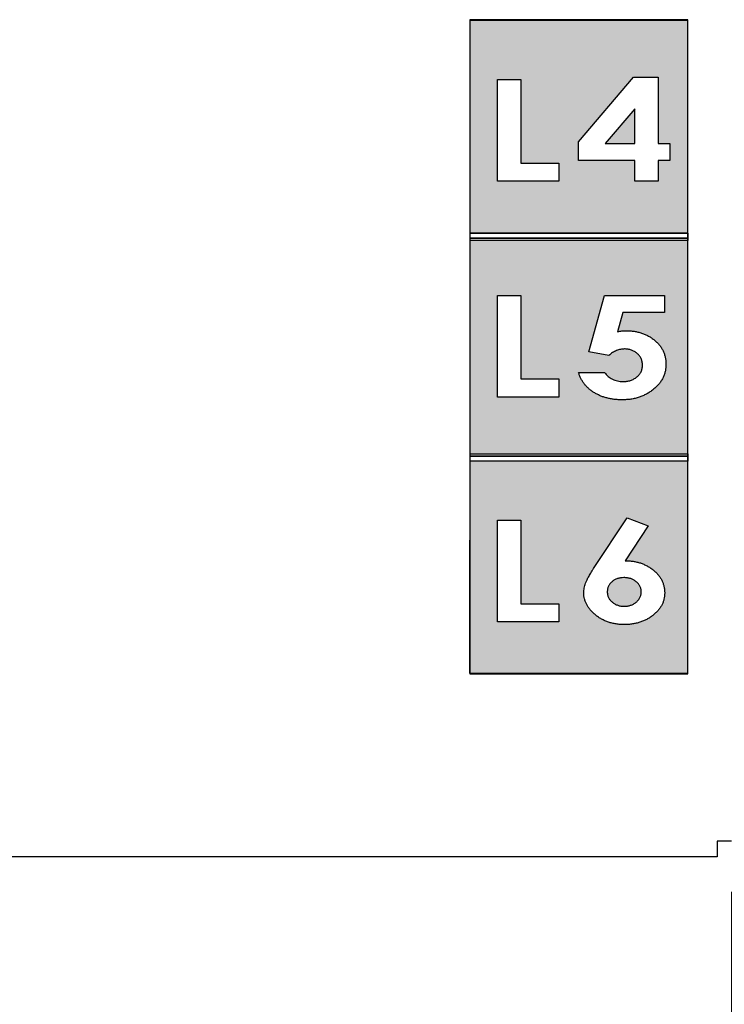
# Model space of a CAD drawing. Header units: millimetres. Extents: x 13 to 546, y 8 to 419.
# Tile 5 of 8: x 399 to 447, y 273 to 340. Entities that reach past the tile are written whole.
import ezdxf

# ---------------------------------------------------------------- set-up
doc = ezdxf.new("R2010")
doc.units = ezdxf.units.MM
doc.header["$LTSCALE"] = 2
doc.header["$PDSIZE"] = -1
doc.layers.add('DIMENSIONS', color=140, linetype='Continuous')
doc.dimstyles.get("Standard").update_dxf_attribs({"dimtxt": 5, "dimasz": 5, "dimexe": 2.5, "dimexo": 3.5, "dimgap": 1, "dimtad": 0, "dimtih": 1, "dimtoh": 1, "dimdec": 1, "dimzin": 0, "dimdsep": 46, "dimtxsty": 'Standard', "dimcen": 0, "dimadec": 0, "dimazin": 0, "dimtfac": 1, "dimtdec": 1, "dimtofl": 0, "dimtmove": 0, "dimatfit": 3, "dimfxl": 0, "dimtolj": 1, "dimtzin": 0, "dimarcsym": 0})

# ---------------------------------------------------------------- blocks, each defined once
blk = doc.blocks.new('*D39')
at = {"layer": 'DEFPOINTS', "color": 0}
for p in [(262.514, 283.82), (447.514, 283.82), (447.514, 264.213)]:
    blk.add_point(p, dxfattribs=at)
at = {"layer": 'DIMENSIONS', "color": 0, "lineweight": -2}
for p, q in [((262.514, 280.32), (262.514, 261.713)), ((447.514, 280.32), (447.514, 261.713)), ((267.514, 264.213), (343.181, 264.213)), ((442.514, 264.213), (366.847, 264.213))]:
    blk.add_line(p, q, dxfattribs=at)
at = {"layer": 'DIMENSIONS', "color": 0}
for points in [[(267.514, 265.047), (267.514, 263.38), (262.514, 264.213)], [(442.514, 265.047), (442.514, 263.38), (447.514, 264.213)]]:
    blk.add_solid(points, dxfattribs=at)
at = {"layer": 'DIMENSIONS', "color": 0, "char_height": 5, "attachment_point": 5}
for s, insert in [('\\A1;185.0', (355.014, 267.713)), ('\\A1;[7.28]', (355.014, 260.713))]:
    blk.add_mtext(s, dxfattribs=dict(at, insert=insert))
blk = doc.blocks.new('*D40')
at = {"layer": 'DEFPOINTS', "color": 0}
for p in [(253.514, 286.763), (456.514, 286.541), (456.514, 246.725)]:
    blk.add_point(p, dxfattribs=at)
at = {"layer": 'DIMENSIONS', "color": 0, "lineweight": -2}
for p, q in [((253.514, 283.263), (253.514, 244.225)), ((456.514, 283.041), (456.514, 244.225)), ((258.514, 246.725), (343.181, 246.725)), ((451.514, 246.725), (366.847, 246.725))]:
    blk.add_line(p, q, dxfattribs=at)
at = {"layer": 'DIMENSIONS', "color": 0}
for points in [[(258.514, 247.558), (258.514, 245.892), (253.514, 246.725)], [(451.514, 247.558), (451.514, 245.892), (456.514, 246.725)]]:
    blk.add_solid(points, dxfattribs=at)
at = {"layer": 'DIMENSIONS', "color": 0, "char_height": 5, "attachment_point": 5}
for s, insert in [('\\A1;203.0', (355.014, 250.225)), ('\\A1;[7.99]', (355.014, 243.225))]:
    blk.add_mtext(s, dxfattribs=dict(at, insert=insert))
blk = doc.blocks.new('*D41')
at = {"layer": 'DEFPOINTS', "color": 0}
for p in [(245.014, 288.82), (465.014, 288.82), (465.014, 229.438)]:
    blk.add_point(p, dxfattribs=at)
at = {"layer": 'DIMENSIONS', "color": 0, "lineweight": -2}
for p, q in [((245.014, 285.32), (245.014, 226.938)), ((465.014, 285.32), (465.014, 284.53)), ((465.014, 282.359), (465.014, 226.938)), ((250.014, 229.438), (343.181, 229.438)), ((460.014, 229.438), (366.847, 229.438))]:
    blk.add_line(p, q, dxfattribs=at)
at = {"layer": 'DIMENSIONS', "color": 0}
for points in [[(250.014, 230.271), (250.014, 228.604), (245.014, 229.438)], [(460.014, 230.271), (460.014, 228.604), (465.014, 229.438)]]:
    blk.add_solid(points, dxfattribs=at)
at = {"layer": 'DIMENSIONS', "color": 0, "char_height": 5, "attachment_point": 5}
for s, insert in [('\\A1;220.0', (355.014, 232.938)), ('\\A1;[8.66]', (355.014, 225.938))]:
    blk.add_mtext(s, dxfattribs=dict(at, insert=insert))

msp = doc.modelspace()

# ---------------------------------------------------------------- hatches: boundary and pattern name
h = msp.add_hatch(color=256)
edge = h.paths.add_edge_path(flags=0)
edge.add_spline(control_points=[(440.114, 299.979), (440.193, 299.983), (440.346, 299.99), (440.566, 300.042), (440.769, 300.133), (440.921, 300.235), (441.029, 300.332), (441.101, 300.409), (441.162, 300.492), (441.211, 300.58), (441.25, 300.671), (441.276, 300.768), (441.294, 300.869), (441.296, 300.938), (441.297, 300.974)], knot_values=[0, 0, 0, 0, 0.136696, 0.26674, 0.393514, 0.521624, 0.585193, 0.646404, 0.705982, 0.764084, 0.821523, 0.879141, 0.938708, 1, 1, 1, 1], degree=3, periodic=0)
edge.add_spline(control_points=[(441.297, 300.974), (441.295, 301.008), (441.293, 301.075), (441.278, 301.175), (441.25, 301.27), (441.214, 301.361), (441.165, 301.445), (441.106, 301.527), (441.038, 301.604), (440.957, 301.675), (440.871, 301.741), (440.777, 301.798), (440.679, 301.846), (440.575, 301.886), (440.466, 301.916), (440.351, 301.939), (440.231, 301.951), (440.149, 301.953), (440.107, 301.954)], knot_values=[0, 0, 0, 0, 0.05964, 0.118251, 0.175063, 0.231416, 0.288787, 0.346065, 0.406156, 0.46855, 0.532018, 0.596096, 0.659579, 0.72336, 0.789473, 0.857627, 0.927355, 1, 1, 1, 1], degree=3, periodic=0)
edge.add_spline(control_points=[(440.107, 301.954), (440.029, 301.951), (439.878, 301.946), (439.662, 301.89), (439.463, 301.804), (439.318, 301.699), (439.215, 301.604), (439.148, 301.527), (439.091, 301.446), (439.045, 301.36), (439.007, 301.27), (438.982, 301.175), (438.967, 301.075), (438.964, 301.008), (438.963, 300.974)], knot_values=[0, 0, 0, 0, 0.138952, 0.26976, 0.39683, 0.523776, 0.586398, 0.647344, 0.705481, 0.763384, 0.821057, 0.878978, 0.938962, 1, 1, 1, 1], degree=3, periodic=0)
edge.add_spline(control_points=[(438.963, 300.974), (438.964, 300.939), (438.967, 300.871), (438.982, 300.771), (439.01, 300.676), (439.049, 300.585), (439.097, 300.498), (439.156, 300.415), (439.227, 300.337), (439.334, 300.239), (439.484, 300.137), (439.681, 300.044), (439.893, 299.99), (440.04, 299.983), (440.114, 299.979)], knot_values=[0, 0, 0, 0, 0.061578, 0.120456, 0.179352, 0.23707, 0.295825, 0.356002, 0.417765, 0.483049, 0.613274, 0.739672, 0.867443, 1, 1, 1, 1], degree=3, periodic=0)
h.paths.add_polyline_path([(440.848, 334.228), (438.829, 331.845), (440.848, 331.845)], flags=0)
h.paths.add_polyline_path([(429.514, 309.97), (429.514, 295.37), (444.514, 295.37), (444.514, 309.97)])
h.paths.add_polyline_path([(433.019, 305.902), (433.019, 300.159), (435.621, 300.159), (435.621, 298.902), (431.403, 298.902), (431.403, 305.902)], flags=16)
h.paths.add_polyline_path([(440.193, 303.121), (440.193, 303.12)], flags=0)
edge = h.paths.add_edge_path(flags=0)
edge.add_spline(control_points=[(440.193, 303.12), (440.286, 303.118), (440.468, 303.115), (440.736, 303.085), (440.994, 303.034), (441.241, 302.966), (441.477, 302.876), (441.703, 302.766), (441.917, 302.635), (442.12, 302.487), (442.305, 302.325), (442.467, 302.151), (442.605, 301.967), (442.718, 301.773), (442.804, 301.568), (442.868, 301.355), (442.905, 301.131), (442.909, 300.979), (442.912, 300.902)], knot_values=[0, 0, 0, 0, 0.071186, 0.140225, 0.207237, 0.272533, 0.337127, 0.401082, 0.465413, 0.529948, 0.593594, 0.654358, 0.712636, 0.769949, 0.826138, 0.883095, 0.940628, 1, 1, 1, 1], degree=3, periodic=0)
edge.add_spline(control_points=[(442.912, 300.902), (442.91, 300.828), (442.905, 300.68), (442.866, 300.463), (442.803, 300.255), (442.713, 300.057), (442.597, 299.867), (442.458, 299.685), (442.29, 299.514), (442.102, 299.353), (441.896, 299.205), (441.677, 299.076), (441.447, 298.968), (441.207, 298.877), (440.956, 298.809), (440.696, 298.758), (440.424, 298.728), (440.239, 298.725), (440.145, 298.723)], knot_values=[0, 0, 0, 0, 0.057173, 0.113302, 0.168493, 0.223607, 0.280313, 0.33869, 0.399623, 0.463522, 0.528876, 0.593894, 0.658612, 0.72416, 0.79044, 0.858101, 0.927797, 1, 1, 1, 1], degree=3, periodic=0)
edge.add_spline(control_points=[(440.145, 298.723), (440.047, 298.724), (439.855, 298.727), (439.573, 298.762), (439.303, 298.812), (439.046, 298.886), (438.801, 298.978), (438.569, 299.094), (438.349, 299.229), (438.145, 299.383), (437.96, 299.552), (437.796, 299.727), (437.657, 299.909), (437.544, 300.097), (437.456, 300.292), (437.395, 300.493), (437.355, 300.7), (437.35, 300.841), (437.348, 300.912)], knot_values=[0, 0, 0, 0, 0.07496, 0.146781, 0.216538, 0.284065, 0.350456, 0.416189, 0.481536, 0.547251, 0.611397, 0.672235, 0.73003, 0.785707, 0.839679, 0.892714, 0.946035, 1, 1, 1, 1], degree=3, periodic=0)
edge.add_spline(control_points=[(437.348, 300.912), (437.349, 300.967), (437.351, 301.077), (437.377, 301.241), (437.413, 301.407), (437.458, 301.545), (437.504, 301.663), (437.552, 301.762), (437.606, 301.873), (437.671, 301.994), (437.746, 302.127), (437.831, 302.27), (437.925, 302.425), (437.992, 302.532), (438.027, 302.588)], knot_values=[0, 0, 0, 0, 0.089511, 0.179879, 0.27149, 0.366245, 0.418053, 0.477897, 0.545238, 0.62046, 0.702943, 0.794442, 0.89289, 1, 1, 1, 1], degree=3, periodic=0)
edge.add_line((438.027, 302.588), (440.326, 306.082))
edge.add_line((440.326, 306.082), (441.771, 305.518))
edge.add_line((441.771, 305.518), (440.193, 303.121))
h.paths.add_polyline_path([(429.514, 325.17), (429.514, 310.47), (444.514, 310.47), (444.514, 325.17)])
edge = h.paths.add_edge_path(flags=16)
edge.add_line((442.911, 321.377), (442.911, 320.211))
edge.add_line((442.911, 320.211), (440.034, 320.211))
edge.add_line((440.034, 320.211), (439.675, 318.887))
edge.add_spline(control_points=[(439.675, 318.887), (439.724, 318.897), (439.82, 318.917), (439.964, 318.938), (440.103, 318.951), (440.194, 318.953), (440.239, 318.954)], knot_values=[0, 0, 0, 0, 0.263984, 0.518151, 0.765679, 1, 1, 1, 1], degree=3, periodic=0)
edge.add_spline(control_points=[(440.239, 318.954), (440.336, 318.952), (440.526, 318.949), (440.806, 318.917), (441.072, 318.868), (441.327, 318.796), (441.568, 318.703), (441.798, 318.591), (442.014, 318.458), (442.215, 318.306), (442.399, 318.139), (442.559, 317.957), (442.698, 317.766), (442.809, 317.561), (442.895, 317.345), (442.957, 317.118), (442.994, 316.879), (442.999, 316.716), (443.001, 316.633)], knot_values=[0, 0, 0, 0, 0.072354, 0.141614, 0.208844, 0.273886, 0.337935, 0.40106, 0.463489, 0.526554, 0.588317, 0.648168, 0.706243, 0.76365, 0.820914, 0.878939, 0.938385, 1, 1, 1, 1], degree=3, periodic=0)
edge.add_spline(control_points=[(443.001, 316.633), (442.998, 316.55), (442.993, 316.384), (442.951, 316.14), (442.882, 315.907), (442.784, 315.684), (442.661, 315.47), (442.507, 315.269), (442.328, 315.076), (442.123, 314.898), (441.899, 314.733), (441.661, 314.589), (441.411, 314.468), (441.149, 314.37), (440.875, 314.293), (440.59, 314.236), (440.292, 314.204), (440.089, 314.2), (439.986, 314.198)], knot_values=[0, 0, 0, 0, 0.058379, 0.115499, 0.171548, 0.22769, 0.284601, 0.342954, 0.403786, 0.467472, 0.532472, 0.59675, 0.661123, 0.725838, 0.7915, 0.858875, 0.928314, 1, 1, 1, 1], degree=3, periodic=0)
edge.add_spline(control_points=[(439.986, 314.198), (439.894, 314.2), (439.712, 314.203), (439.445, 314.225), (439.187, 314.264), (438.94, 314.321), (438.702, 314.39), (438.474, 314.478), (438.256, 314.58), (438.049, 314.698), (437.856, 314.829), (437.679, 314.973), (437.519, 315.129), (437.376, 315.296), (437.253, 315.476), (437.146, 315.667), (437.055, 315.869), (437.011, 316.011), (436.988, 316.082)], knot_values=[0, 0, 0, 0, 0.072533, 0.143071, 0.211203, 0.277626, 0.342486, 0.406323, 0.469375, 0.532004, 0.593453, 0.653345, 0.711382, 0.768823, 0.825989, 0.883003, 0.940996, 1, 1, 1, 1], degree=3, periodic=0)
edge.add_line((436.988, 316.082), (438.783, 316.082))
edge.add_spline(control_points=[(438.783, 316.082), (438.818, 316.033), (438.887, 315.934), (439.016, 315.808), (439.159, 315.698), (439.318, 315.608), (439.489, 315.541), (439.669, 315.489), (439.858, 315.46), (439.987, 315.456), (440.052, 315.454)], knot_values=[0, 0, 0, 0, 0.123406, 0.244229, 0.364791, 0.488068, 0.612872, 0.73818, 0.866935, 1, 1, 1, 1], degree=3, periodic=0)
edge.add_spline(control_points=[(440.052, 315.454), (440.097, 315.455), (440.187, 315.458), (440.319, 315.471), (440.445, 315.497), (440.566, 315.532), (440.682, 315.577), (440.792, 315.632), (440.898, 315.697), (440.997, 315.771), (441.087, 315.853), (441.168, 315.94), (441.234, 316.035), (441.291, 316.134), (441.333, 316.241), (441.364, 316.352), (441.383, 316.469), (441.385, 316.549), (441.386, 316.59)], knot_values=[0, 0, 0, 0, 0.06965, 0.137469, 0.202613, 0.266865, 0.330684, 0.393249, 0.45637, 0.519935, 0.582913, 0.643865, 0.701995, 0.76046, 0.818412, 0.877245, 0.937518, 1, 1, 1, 1], degree=3, periodic=0)
edge.add_spline(control_points=[(441.386, 316.59), (441.385, 316.63), (441.383, 316.707), (441.366, 316.821), (441.335, 316.929), (441.297, 317.033), (441.244, 317.129), (441.182, 317.222), (441.108, 317.309), (441.022, 317.388), (440.93, 317.461), (440.831, 317.524), (440.727, 317.577), (440.62, 317.623), (440.507, 317.656), (440.389, 317.68), (440.267, 317.696), (440.183, 317.697), (440.14, 317.698)], knot_values=[0, 0, 0, 0, 0.064142, 0.125118, 0.185278, 0.244212, 0.303228, 0.362394, 0.423876, 0.486806, 0.55014, 0.612867, 0.67557, 0.737728, 0.801407, 0.865269, 0.931369, 1, 1, 1, 1], degree=3, periodic=0)
edge.add_spline(control_points=[(440.14, 317.698), (440.094, 317.696), (440.002, 317.694), (439.864, 317.672), (439.728, 317.637), (439.593, 317.587), (439.46, 317.523), (439.326, 317.447), (439.195, 317.356), (439.112, 317.286), (439.069, 317.25)], knot_values=[0, 0, 0, 0, 0.117151, 0.233153, 0.351537, 0.472299, 0.596533, 0.724653, 0.859719, 1, 1, 1, 1], degree=3, periodic=0)
edge.add_line((439.069, 317.25), (437.696, 317.493))
edge.add_line((437.696, 317.493), (438.768, 321.377))
edge.add_line((438.768, 321.377), (442.911, 321.377))
h.paths.add_polyline_path([(433.018, 321.377), (433.018, 315.634), (435.62, 315.634), (435.62, 314.377), (431.403, 314.377), (431.403, 321.377)], flags=0)
h.paths.add_polyline_path([(444.514, 325.67), (444.514, 340.37), (429.514, 340.37), (429.514, 325.67)])
h.paths.add_polyline_path([(440.848, 329.243), (440.848, 330.679), (436.989, 330.679), (436.989, 331.963), (440.768, 336.422), (442.463, 336.422), (442.463, 331.845), (443.271, 331.845), (443.271, 330.679), (442.463, 330.679), (442.463, 329.243)], flags=16)
h.paths.add_polyline_path([(433.019, 336.243), (433.019, 330.499), (435.621, 330.499), (435.621, 329.243), (431.403, 329.243), (431.403, 336.243)], flags=0)

# ---------------------------------------------------------------- linework, layer by layer
for p, q in [((436.989, 331.963), (440.768, 336.422)), ((440.768, 336.422), (442.463, 336.422)), ((442.463, 336.422), (442.463, 331.845)), ((431.403, 336.243), (433.019, 336.243)), ((431.403, 329.243), (431.403, 336.243)), ((433.019, 336.243), (433.019, 330.499)), ((440.848, 334.228), (438.829, 331.845)), ((440.848, 331.845), (440.848, 334.228)), ((436.989, 330.679), (436.989, 331.963)), ((438.829, 331.845), (440.848, 331.845)), ((442.463, 331.845), (443.271, 331.845)), ((443.271, 331.845), (443.271, 330.679)), ((433.019, 330.499), (435.621, 330.499)), ((435.621, 330.499), (435.621, 329.243)), ((440.848, 330.679), (436.989, 330.679)), ((440.848, 329.243), (440.848, 330.679)), ((443.271, 330.679), (442.463, 330.679)), ((442.463, 330.679), (442.463, 329.243)), ((435.621, 329.243), (431.403, 329.243)), ((442.463, 329.243), (440.848, 329.243)), ((444.514, 325.67), (429.514, 325.67)), ((429.514, 325.67), (429.514, 325.17)), ((444.514, 325.67), (444.514, 325.17)), ((444.514, 325.67), (444.514, 325.17)), ((431.403, 321.377), (433.018, 321.377)), ((431.403, 314.377), (431.403, 321.377)), ((433.018, 321.377), (433.018, 315.634)), ((437.696, 317.493), (438.768, 321.377)), ((438.768, 321.377), (442.911, 321.377)), ((442.911, 321.377), (442.911, 320.211)), ((440.034, 320.211), (439.675, 318.887)), ((442.911, 320.211), (440.034, 320.211)), ((439.069, 317.25), (437.696, 317.493)), ((436.988, 316.082), (438.783, 316.082)), ((433.018, 315.634), (435.62, 315.634)), ((435.62, 315.634), (435.62, 314.377)), ((435.62, 314.377), (431.403, 314.377)), ((429.514, 310.47), (444.514, 310.47)), ((429.514, 310.47), (429.514, 309.97)), ((444.514, 310.47), (444.514, 309.97)), ((444.514, 310.47), (444.514, 309.97)), ((431.403, 305.902), (433.019, 305.902)), ((431.403, 298.902), (431.403, 305.902)), ((433.019, 305.902), (433.019, 300.159)), ((438.027, 302.588), (440.326, 306.082)), ((440.326, 306.082), (441.771, 305.518)), ((441.771, 305.518), (440.193, 303.12)), ((429.514, 295.37), (429.514, 304.544)), ((444.514, 295.37), (444.514, 304.544)), ((433.019, 300.159), (435.621, 300.159)), ((435.621, 300.159), (435.621, 298.902)), ((435.621, 298.902), (431.403, 298.902)), ((446.514, 283.82), (446.514, 282.72)), ((447.514, 283.82), (446.514, 283.82)), ((446.464, 282.72), (263.564, 282.72)), ((446.514, 282.72), (446.464, 282.72))]:
    msp.add_line(p, q)
for points in [[(444.514, 325.67), (444.514, 340.37), (429.514, 340.37), (429.514, 325.67)], [(429.514, 325.32), (444.514, 325.32), (444.514, 340.32), (429.514, 340.32)], [(429.514, 310.32), (444.514, 310.32), (444.514, 325.32), (429.514, 325.32)], [(429.514, 310.47), (444.514, 310.47), (444.514, 325.17), (429.514, 325.17)], [(429.514, 295.32), (444.514, 295.32), (444.514, 310.32), (429.514, 310.32)], [(429.514, 309.97), (429.514, 295.37), (444.514, 295.37), (444.514, 309.97)]]:
    msp.add_lwpolyline(points, close=True)
for points, knots in [([(439.675, 318.887), (439.724, 318.897), (439.82, 318.917), (439.964, 318.938), (440.103, 318.951), (440.194, 318.953), (440.239, 318.954)], [0, 0, 0, 0, 0.263984, 0.518151, 0.765679, 1, 1, 1, 1]), ([(440.239, 318.954), (440.336, 318.952), (440.526, 318.949), (440.806, 318.917), (441.072, 318.868), (441.327, 318.796), (441.568, 318.703), (441.798, 318.591), (442.014, 318.458), (442.215, 318.306), (442.399, 318.139), (442.559, 317.957), (442.698, 317.766), (442.809, 317.561), (442.895, 317.345), (442.957, 317.118), (442.994, 316.879), (442.999, 316.716), (443.001, 316.633)], [0, 0, 0, 0, 0.072354, 0.141614, 0.208844, 0.273886, 0.337935, 0.40106, 0.463489, 0.526554, 0.588317, 0.648168, 0.706243, 0.76365, 0.820914, 0.878939, 0.938385, 1, 1, 1, 1]), ([(440.14, 317.698), (440.094, 317.696), (440.002, 317.694), (439.864, 317.672), (439.728, 317.637), (439.593, 317.587), (439.46, 317.523), (439.326, 317.447), (439.195, 317.356), (439.112, 317.286), (439.069, 317.25)], [0, 0, 0, 0, 0.117151, 0.233153, 0.351537, 0.472299, 0.596533, 0.724653, 0.859719, 1, 1, 1, 1]), ([(441.386, 316.59), (441.385, 316.63), (441.383, 316.707), (441.366, 316.821), (441.335, 316.929), (441.297, 317.033), (441.244, 317.129), (441.182, 317.222), (441.108, 317.309), (441.022, 317.388), (440.93, 317.461), (440.831, 317.524), (440.727, 317.577), (440.62, 317.623), (440.507, 317.656), (440.389, 317.68), (440.267, 317.696), (440.183, 317.697), (440.14, 317.698)], [0, 0, 0, 0, 0.064142, 0.125118, 0.185278, 0.244212, 0.303228, 0.362394, 0.423876, 0.486806, 0.55014, 0.612867, 0.67557, 0.737728, 0.801407, 0.865269, 0.931369, 1, 1, 1, 1]), ([(443.001, 316.633), (442.998, 316.55), (442.993, 316.384), (442.951, 316.14), (442.882, 315.907), (442.784, 315.684), (442.661, 315.47), (442.507, 315.269), (442.328, 315.076), (442.123, 314.898), (441.899, 314.733), (441.661, 314.589), (441.411, 314.468), (441.149, 314.37), (440.875, 314.293), (440.59, 314.236), (440.292, 314.204), (440.089, 314.2), (439.986, 314.198)], [0, 0, 0, 0, 0.058379, 0.115499, 0.171548, 0.22769, 0.284601, 0.342954, 0.403786, 0.467472, 0.532472, 0.59675, 0.661123, 0.725838, 0.7915, 0.858875, 0.928314, 1, 1, 1, 1]), ([(439.986, 314.198), (439.894, 314.2), (439.712, 314.203), (439.445, 314.225), (439.187, 314.264), (438.94, 314.321), (438.702, 314.39), (438.474, 314.478), (438.256, 314.58), (438.049, 314.698), (437.856, 314.829), (437.679, 314.973), (437.519, 315.129), (437.376, 315.296), (437.253, 315.476), (437.146, 315.667), (437.055, 315.869), (437.011, 316.011), (436.988, 316.082)], [0, 0, 0, 0, 0.072533, 0.143071, 0.211203, 0.277626, 0.342486, 0.406323, 0.469375, 0.532004, 0.593453, 0.653345, 0.711382, 0.768823, 0.825989, 0.883003, 0.940996, 1, 1, 1, 1]), ([(438.783, 316.082), (438.818, 316.033), (438.887, 315.934), (439.016, 315.808), (439.159, 315.698), (439.318, 315.608), (439.489, 315.541), (439.669, 315.489), (439.858, 315.46), (439.987, 315.456), (440.052, 315.454)], [0, 0, 0, 0, 0.123406, 0.244229, 0.364791, 0.488068, 0.612872, 0.73818, 0.866935, 1, 1, 1, 1]), ([(440.052, 315.454), (440.097, 315.455), (440.187, 315.458), (440.319, 315.471), (440.445, 315.497), (440.566, 315.532), (440.682, 315.577), (440.792, 315.632), (440.898, 315.697), (440.997, 315.771), (441.087, 315.853), (441.168, 315.94), (441.234, 316.035), (441.291, 316.134), (441.333, 316.241), (441.364, 316.352), (441.383, 316.469), (441.385, 316.549), (441.386, 316.59)], [0, 0, 0, 0, 0.06965, 0.137469, 0.202613, 0.266865, 0.330684, 0.393249, 0.45637, 0.519935, 0.582913, 0.643865, 0.701995, 0.76046, 0.818412, 0.877245, 0.937518, 1, 1, 1, 1]), ([(440.193, 303.12), (440.286, 303.118), (440.468, 303.115), (440.736, 303.085), (440.994, 303.034), (441.241, 302.966), (441.477, 302.876), (441.703, 302.766), (441.917, 302.635), (442.12, 302.487), (442.305, 302.325), (442.467, 302.151), (442.605, 301.967), (442.718, 301.773), (442.804, 301.568), (442.868, 301.355), (442.905, 301.131), (442.909, 300.979), (442.912, 300.902)], [0, 0, 0, 0, 0.071186, 0.140225, 0.207237, 0.272533, 0.337127, 0.401082, 0.465413, 0.529948, 0.593594, 0.654358, 0.712636, 0.769949, 0.826138, 0.883095, 0.940628, 1, 1, 1, 1]), ([(437.348, 300.912), (437.349, 300.967), (437.351, 301.077), (437.377, 301.241), (437.413, 301.407), (437.458, 301.545), (437.504, 301.663), (437.552, 301.762), (437.606, 301.873), (437.671, 301.994), (437.746, 302.127), (437.831, 302.27), (437.925, 302.425), (437.992, 302.532), (438.027, 302.588)], [0, 0, 0, 0, 0.089511, 0.179879, 0.27149, 0.366245, 0.418053, 0.477897, 0.545238, 0.62046, 0.702943, 0.794442, 0.89289, 1, 1, 1, 1]), ([(440.107, 301.954), (440.029, 301.951), (439.878, 301.946), (439.662, 301.89), (439.463, 301.804), (439.318, 301.699), (439.215, 301.604), (439.148, 301.527), (439.091, 301.446), (439.045, 301.36), (439.007, 301.27), (438.982, 301.175), (438.967, 301.075), (438.964, 301.008), (438.963, 300.974)], [0, 0, 0, 0, 0.138952, 0.26976, 0.39683, 0.523776, 0.586398, 0.647344, 0.705481, 0.763384, 0.821057, 0.878978, 0.938962, 1, 1, 1, 1]), ([(441.297, 300.974), (441.295, 301.008), (441.293, 301.075), (441.278, 301.175), (441.25, 301.27), (441.214, 301.361), (441.165, 301.445), (441.106, 301.527), (441.038, 301.604), (440.957, 301.675), (440.871, 301.741), (440.777, 301.798), (440.679, 301.846), (440.575, 301.886), (440.466, 301.916), (440.351, 301.939), (440.231, 301.951), (440.149, 301.953), (440.107, 301.954)], [0, 0, 0, 0, 0.0596404, 0.118251, 0.1750627, 0.2314157, 0.2887869, 0.3460652, 0.4061558, 0.4685501, 0.5320177, 0.5960958, 0.6595791, 0.7233605, 0.789473, 0.8576275, 0.9273554, 1, 1, 1, 1]), ([(440.145, 298.723), (440.047, 298.724), (439.855, 298.727), (439.573, 298.762), (439.303, 298.812), (439.046, 298.886), (438.801, 298.978), (438.569, 299.094), (438.349, 299.229), (438.145, 299.383), (437.96, 299.552), (437.796, 299.727), (437.657, 299.909), (437.544, 300.097), (437.456, 300.292), (437.395, 300.493), (437.355, 300.7), (437.35, 300.841), (437.348, 300.912)], [0, 0, 0, 0, 0.07496, 0.146781, 0.216538, 0.284065, 0.350456, 0.416189, 0.481536, 0.547251, 0.611397, 0.672235, 0.73003, 0.785707, 0.839679, 0.892714, 0.946035, 1, 1, 1, 1]), ([(438.963, 300.974), (438.964, 300.939), (438.967, 300.871), (438.982, 300.771), (439.01, 300.676), (439.049, 300.585), (439.097, 300.498), (439.156, 300.415), (439.227, 300.337), (439.334, 300.239), (439.484, 300.137), (439.681, 300.044), (439.893, 299.99), (440.04, 299.983), (440.114, 299.979)], [0, 0, 0, 0, 0.061578, 0.120456, 0.179352, 0.23707, 0.295825, 0.356002, 0.417765, 0.483049, 0.613274, 0.739672, 0.867443, 1, 1, 1, 1]), ([(440.114, 299.979), (440.193, 299.983), (440.346, 299.99), (440.566, 300.042), (440.769, 300.133), (440.921, 300.235), (441.029, 300.332), (441.101, 300.409), (441.162, 300.492), (441.211, 300.58), (441.25, 300.671), (441.276, 300.768), (441.294, 300.869), (441.296, 300.938), (441.297, 300.974)], [0, 0, 0, 0, 0.136696, 0.26674, 0.393514, 0.521624, 0.585193, 0.646404, 0.705982, 0.764084, 0.821523, 0.879141, 0.938708, 1, 1, 1, 1]), ([(442.912, 300.902), (442.91, 300.828), (442.905, 300.68), (442.866, 300.463), (442.803, 300.255), (442.713, 300.057), (442.597, 299.867), (442.458, 299.685), (442.29, 299.514), (442.102, 299.353), (441.896, 299.205), (441.677, 299.076), (441.447, 298.968), (441.207, 298.877), (440.956, 298.809), (440.696, 298.758), (440.424, 298.728), (440.239, 298.725), (440.145, 298.723)], [0, 0, 0, 0, 0.0571726, 0.1133022, 0.1684928, 0.2236074, 0.2803126, 0.3386899, 0.3996229, 0.4635222, 0.5288763, 0.5938942, 0.6586122, 0.7241602, 0.7904396, 0.8581007, 0.9277969, 1, 1, 1, 1])]:
    msp.add_open_spline(points, degree=3, knots=knots)

# ---------------------------------------------------------------- dimensions: what is measured, and where the dimension line sits
at = {"layer": 'DIMENSIONS'}
for base, p1, p2, picture, middle in [((465.014, 229.438), (245.014, 288.82), (465.014, 288.82), '*D41', (355.014, 229.438)), ((456.514, 246.725), (253.514, 286.763), (456.514, 286.541), '*D40', (355.014, 246.725)), ((447.514, 264.213), (262.514, 283.82), (447.514, 283.82), '*D39', (355.014, 264.213))]:
    dim = msp.add_linear_dim(base=base, p1=p1, p2=p2, dimstyle='Standard', override={"dimpost": '\\X'}, dxfattribs=at)
    dim.commit()
    dim.dimension.update_dxf_attribs({"geometry": picture, "text_midpoint": middle})

doc.saveas('drawing.dxf')
